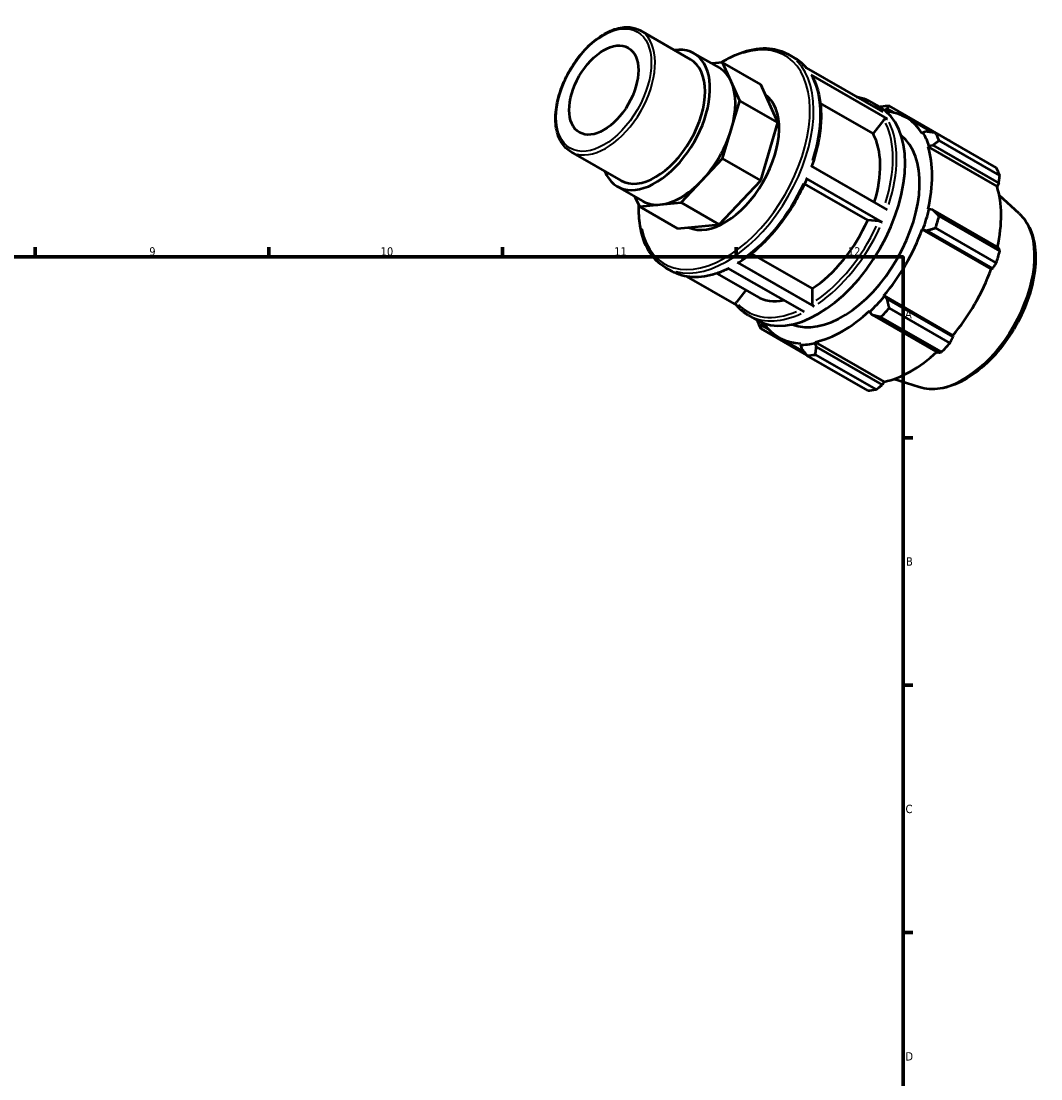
# Model space of a CAD drawing. Header units: millimetres. Extents: x 0 to 931, y 0 to 645.
# Tile 5 of 5: x 556 to 862, y 327 to 645. Entities that reach past the tile are written whole.
import ezdxf

# ---------------------------------------------------------------- set-up
doc = ezdxf.new("R2010")
doc.units = ezdxf.units.MM
for name, color, linetype, lineweight in [('Border (ISO)', 7, 'Continuous', 70), ('Visible (ISO)', 7, 'Continuous', 50), ('Visible Narrow (ISO)', 7, 'Continuous', 35)]:
    doc.layers.add(name, color=color, linetype=linetype, lineweight=lineweight)
doc.styles.add('Note Text (ISO)', font='tahoma.ttf')

# ---------------------------------------------------------------- blocks, each defined once
blk = doc.blocks.new('Borders Default Border')
at = {"layer": 'Border (ISO)'}
for p, q in [((560.67, 574), (560.67, 576.9)), ((630.75, 574), (630.75, 576.9)), ((700.83, 574), (700.83, 576.9)), ((770.92, 574), (770.92, 576.9)), ((821, 519.75), (823.9, 519.75)), ((821, 445.5), (823.9, 445.5)), ((821, 371.25), (823.9, 371.25))]:
    blk.add_line(p, q, dxfattribs=at)
at = {"layer": 'Border (ISO)', "flags": 128}
blk.add_lwpolyline([(20, 20), (20, 574), (821, 574), (821, 20), (20, 20)], dxfattribs=at)
at = {"layer": 'Border (ISO)', "color": 232, "true_color": 0xca0064, "char_height": 2.5, "attachment_point": 7, "style": 'Note Text (ISO)'}
for s, insert in [('9', (594.88, 574.35)), ('10', (664.29, 574.35)), ('11', (734.37, 574.4)), ('12', (804.46, 574.4)), ('A', (821.59, 555.62)), ('B', (821.89, 481.37)), ('C', (821.73, 407.08)), ('D', (821.73, 332.88))]:
    blk.add_mtext(s, dxfattribs=dict(at, insert=insert))

msp = doc.modelspace()

# ---------------------------------------------------------------- linework, layer by layer
at = {"layer": 'Visible (ISO)'}
for p, q in [((742.242, 641.901), (757.232, 633.268)), ((758.278, 635.084), (765.89, 630.701)), ((786.497, 634.816), (788.477, 633.676)), ((766.862, 632.333), (763.605, 632.017)), ((769.446, 626.609), (766.862, 632.333)), ((778.281, 625.757), (766.862, 632.333)), ((791.974, 630.696), (814.884, 617.503)), ((816.321, 615.419), (793.41, 628.612)), ((772.03, 620.885), (769.446, 626.609)), ((783.448, 614.309), (778.281, 625.757)), ((769.446, 612.185), (772.03, 620.885)), ((783.448, 614.309), (772.03, 620.885)), ((811.98, 611.051), (796.173, 620.154)), ((811.387, 620.483), (813.933, 619.017)), ((835.072, 608.811), (816.865, 619.295)), ((815.363, 618.054), (816.209, 618.469)), ((816.209, 618.469), (818.235, 617.302)), ((821.806, 615.902), (829.643, 611.389)), ((778.281, 596.911), (783.448, 614.309)), ((815.264, 615.134), (811.98, 611.051)), ((766.862, 603.486), (769.446, 612.185)), ((826.951, 611.328), (826.694, 611.025)), ((828.045, 611.6), (826.951, 611.328)), ((830.748, 611.239), (848.955, 600.754)), ((828.492, 607.041), (828.769, 607.301)), ((828.492, 607.041), (849.177, 595.129)), ((828.769, 607.301), (829.901, 607.487)), ((829.901, 607.487), (849.69, 596.092)), ((850.003, 598.432), (831.796, 608.916)), ((721.327, 605.582), (736.318, 596.95)), ((760.625, 596.907), (766.862, 603.486)), ((778.281, 596.911), (766.862, 603.486)), ((793.287, 601.323), (816.197, 588.13)), ((754.387, 590.328), (760.625, 596.907)), ((765.806, 583.752), (778.281, 596.911)), ((814.734, 584.393), (791.824, 597.587)), ((735.272, 595.134), (742.884, 590.75)), ((810.394, 585.065), (791.466, 595.965)), ((849.69, 596.092), (849.177, 595.129)), ((740.576, 592.08), (741.913, 589.118)), ((748.15, 589.723), (754.387, 590.328)), ((765.806, 583.752), (754.387, 590.328)), ((855.838, 586.985), (849.881, 592.391)), ((741.913, 589.118), (748.15, 589.723)), ((753.331, 582.543), (741.913, 589.118)), ((828.769, 588.352), (828.492, 588.293)), ((829.901, 588.134), (828.769, 588.352)), ((849.69, 576.739), (829.901, 588.134)), ((813.678, 584.764), (810.394, 585.065)), ((831.796, 586.216), (850.003, 575.732)), ((753.331, 582.543), (765.806, 583.752)), ((826.694, 582.237), (826.951, 582.23)), ((826.694, 582.237), (847.378, 570.326)), ((826.951, 582.23), (828.045, 581.883)), ((828.045, 581.883), (847.833, 570.488)), ((848.955, 572.202), (830.748, 582.687)), ((775.518, 574.976), (793.72, 564.494)), ((771.376, 572.326), (794.286, 559.133)), ((749.668, 570.862), (751.648, 569.722)), ((756.063, 568.146), (770.979, 559.556)), ((765.129, 569.055), (777.062, 562.184)), ((791.387, 557.481), (768.476, 570.674)), ((847.833, 570.488), (847.378, 570.326)), ((773.866, 564.024), (770.986, 560.444)), ((793.72, 564.494), (793.72, 560.113)), ((815.361, 562.157), (815.228, 562.378)), ((815.228, 562.378), (835.912, 550.466)), ((816.209, 561.383), (815.361, 562.157)), ((835.998, 549.988), (816.209, 561.383)), ((816.865, 558.641), (835.072, 548.156)), ((774.558, 556.529), (777.104, 555.063)), ((810.886, 557.798), (810.973, 557.528)), ((810.973, 557.528), (811.727, 556.655)), ((811.727, 556.655), (831.515, 545.26)), ((832.541, 545.487), (814.334, 555.971)), ((778.287, 552.476), (792.083, 544.532)), ((778.671, 553.451), (778.61, 554.327)), ((780.641, 552.316), (778.671, 553.451)), ((783.75, 549.816), (791.408, 545.407)), ((835.912, 550.466), (835.998, 549.988)), ((790.328, 548.039), (790.194, 547.665)), ((790.194, 547.665), (790.507, 546.582)), ((794.583, 548.09), (794.67, 548.46)), ((794.989, 547.017), (794.583, 548.09)), ((794.67, 548.46), (815.355, 536.548)), ((814.777, 535.621), (794.989, 547.017)), ((810.377, 533.935), (792.17, 544.42)), ((794.701, 544.665), (812.908, 534.181)), ((815.355, 536.548), (814.777, 535.621)), ((825.842, 534.896), (818.176, 537.335))]:
    msp.add_line(p, q, dxfattribs=at)
msp.add_ellipse((731.219, 624.067), major_axis=(7.32, 12.711), ratio=0.5780931, dxfattribs=at)
for centre, major_axis, start_param, end_param in [((746.775, 615.109), (11.503, 19.975), 2.711893, 6.712885), ((746.775, 615.109), (10.457, 18.159), 3.1415927, 6.2831853), ((754.387, 610.725), (11.503, 19.975), 5.8885525, 6.2831853), ((754.387, 610.725), (11.503, 19.975), 5.1031544, 5.8885525), ((767.517, 603.165), (11.503, 19.975), 3.1947918, 6.2277137), ((795.518, 587.04), (18.414, 31.977), 3.1415927, 6.2831853), ((804.517, 581.858), (20.46, 35.53), 0.3435016, 0.4380292), ((802.778, 582.859), (19.028, 33.043), 5.975819, 6.5602507), ((754.387, 610.725), (11.503, 19.975), 4.3177562, 5.1031544), ((802.778, 582.859), (16.368, 28.424), 3.221386, 6.2033919), ((792.407, 588.831), (15.345, 26.647), 5.0874296, 5.9464417), ((802.778, 582.859), (19.233, 33.398), 5.8012861, 5.975819), ((804.517, 581.858), (20.46, 35.53), 5.8412887, 5.9358163), ((802.778, 582.859), (19.028, 33.043), 5.1904208, 5.8012861), ((822.724, 571.373), (20.46, 35.53), 5.8412887, 5.9358163), ((754.387, 610.725), (-11.503, -19.975), 0.3907654, 1.1761635), ((823.463, 570.948), (-19.028, -33.043), 2.0656152, 2.6596934), ((754.387, 610.725), (-11.503, -19.975), 0, 0.3907654), ((802.778, 582.859), (-19.233, -33.398), 1.8742952, 2.0488282), ((792.407, 588.831), (-15.345, -26.647), 0.8438889, 1.7576515), ((804.517, 581.858), (20.46, 35.53), 5.0558906, 5.1504181), ((802.778, 582.859), (19.028, 33.043), 4.4050227, 5.0158879), ((822.724, 571.373), (-20.46, -35.53), 1.9142979, 2.0088255), ((823.463, 570.948), (-19.028, -33.043), 1.26343, 1.8742952), ((792.407, 588.831), (-15.345, -26.647), 0, 0.4508532), ((802.778, 582.859), (-19.233, -33.398), 1.0888971, 1.26343), ((804.517, 581.858), (20.46, 35.53), 4.2704924, 4.36502), ((802.778, 582.859), (19.028, 33.043), 3.6196245, 4.2304897), ((804.517, 581.858), (-20.46, -35.53), 5.8412887, 5.9358163), ((802.778, 582.859), (-19.028, -33.043), 6.0061199, 6.5866842), ((802.778, 582.859), (-19.233, -33.398), 0.3034989, 0.4780318), ((822.724, 571.373), (-20.46, -35.53), 1.1288997, 1.2234273), ((804.517, 581.858), (-20.46, -35.53), 0.3435016, 0.4380292), ((823.463, 570.948), (-19.028, -33.043), 0.4780318, 1.0719493), ((822.724, 571.373), (-20.46, -35.53), 0.3435016, 0.4380292)]:
    msp.add_ellipse(centre, major_axis=major_axis, ratio=0.5780931, start_param=start_param, end_param=end_param, dxfattribs=at)
for points, knots in [([(721.327, 605.582), (720.206, 606.228), (719.256, 607.166), (717.768, 609.539), (717.246, 610.992), (716.681, 614.299), (716.658, 616.167), (717.126, 620.097), (717.62, 622.158), (719.066, 626.257), (720.017, 628.294), (722.28, 632.146), (723.591, 633.961), (726.447, 637.191), (727.992, 638.606), (731.175, 640.89), (732.812, 641.759), (736.017, 642.837), (737.587, 643.051), (740.199, 642.792), (741.282, 642.454), (742.242, 641.901)], [3.9250571, 3.9250571, 3.9250571, 3.9250571, 4.2228698, 4.2228698, 4.5343163, 4.5343163, 4.8591791, 4.8591791, 5.185524, 5.185524, 5.5107993, 5.5107993, 5.8356332, 5.8356332, 6.1609929, 6.1609929, 6.4874044, 6.4874044, 6.8116644, 6.8116644, 7.0666498, 7.0666498, 7.0666498, 7.0666498]), ([(766.433, 632.291), (768.614, 633.668), (770.816, 634.74), (775.753, 636.407), (778.463, 636.778), (782.97, 636.35), (784.84, 635.77), (786.497, 634.816)], [6.23526463, 6.23526463, 6.23526463, 6.23526463, 6.48635761, 6.48635761, 6.80888522, 6.80888522, 7.06664976, 7.06664976, 7.06664976, 7.06664976]), ([(788.477, 633.676), (788.751, 633.518), (789.019, 633.35), (789.544, 632.994), (789.8, 632.806), (790.299, 632.411), (790.543, 632.204), (791.016, 631.77), (791.245, 631.544), (791.67, 631.097), (791.866, 630.876), (792.056, 630.649)], [0.78346445, 0.78346445, 0.78346445, 0.78346445, 0.82613305, 0.82613305, 0.86880165, 0.86880165, 0.91147024, 0.91147024, 0.95413884, 0.95413884, 0.99276739, 0.99276739, 0.99276739, 0.99276739]), ([(793.41, 628.612), (793.48, 628.571), (793.548, 628.507), (793.593, 628.435), (793.596, 628.43), (793.599, 628.424)], [0, 0, 0, 0, 0.029601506, 0.029601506, 0.032021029, 0.032021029, 0.032021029, 0.032021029]), ([(793.599, 628.424), (794.346, 627.124), (794.946, 625.671), (795.845, 622.515), (796.142, 620.812), (796.431, 617.213), (796.422, 615.317), (796.102, 611.395), (795.791, 609.369), (794.885, 605.28), (794.294, 603.218), (793.571, 601.159)], [1.10813973, 1.10813973, 1.10813973, 1.10813973, 1.2952331, 1.2952331, 1.48232648, 1.48232648, 1.66941985, 1.66941985, 1.85651323, 1.85651323, 2.04122584, 2.04122584, 2.04122584, 2.04122584]), ([(806.973, 622.059), (807.463, 621.975), (807.944, 621.866), (809.463, 621.436), (810.458, 621.017), (811.387, 620.483)], [0.57416152, 0.57416152, 0.57416152, 0.57416152, 0.63900809, 0.63900809, 0.78346445, 0.78346445, 0.78346445, 0.78346445]), ([(815.264, 615.134), (815.325, 615.209), (815.412, 615.289), (815.578, 615.397), (815.685, 615.445), (815.869, 615.495), (815.979, 615.505), (816.154, 615.488), (816.251, 615.459), (816.321, 615.419)], [0.35577745, 0.35577745, 0.35577745, 0.35577745, 0.38547178, 0.38547178, 0.41513602, 0.41513602, 0.44476554, 0.44476554, 0.47436705, 0.47436705, 0.47436705, 0.47436705]), ([(792.079, 597.341), (791.189, 595.274), (790.173, 593.232), (787.924, 589.266), (786.692, 587.343), (784.052, 583.682), (782.644, 581.943), (779.702, 578.71), (778.167, 577.216), (775.02, 574.522), (773.408, 573.323), (771.784, 572.293)], [2.1557726, 2.1557726, 2.1557726, 2.1557726, 2.34279982, 2.34279982, 2.52982704, 2.52982704, 2.71685426, 2.71685426, 2.90388149, 2.90388149, 3.09090871, 3.09090871, 3.09090871, 3.09090871]), ([(791.824, 597.587), (791.894, 597.546), (791.962, 597.5), (792.045, 597.43), (792.074, 597.394), (792.083, 597.359), (792.082, 597.35), (792.079, 597.341)], [0, 0, 0, 0, 0.029601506, 0.029601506, 0.059231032, 0.059231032, 0.07138712, 0.07138712, 0.07138712, 0.07138712]), ([(749.668, 570.862), (747.696, 571.998), (746.032, 573.662), (743.457, 577.891), (742.566, 580.476), (741.814, 585.267), (741.704, 587.295), (741.779, 589.415)], [3.92505711, 3.92505711, 3.92505711, 3.92505711, 4.23195111, 4.23195111, 4.54752397, 4.54752397, 4.75422283, 4.75422283, 4.75422283, 4.75422283]), ([(813.678, 584.764), (813.739, 584.759), (813.826, 584.743), (813.992, 584.702), (814.099, 584.669), (814.283, 584.605), (814.393, 584.561), (814.568, 584.482), (814.665, 584.434), (814.734, 584.393)], [0.35577745, 0.35577745, 0.35577745, 0.35577745, 0.38547178, 0.38547178, 0.41513602, 0.41513602, 0.44476554, 0.44476554, 0.47436705, 0.47436705, 0.47436705, 0.47436705]), ([(855.838, 586.985), (857.262, 585.693), (858.387, 584.037), (860.066, 580.052), (860.56, 577.674), (860.827, 572.436), (860.565, 569.558), (859.311, 563.663), (858.317, 560.648), (855.713, 554.784), (854.106, 551.935), (850.434, 546.671), (848.37, 544.256), (843.965, 540.092), (841.625, 538.345), (836.871, 535.721), (834.454, 534.843), (829.92, 534.156), (827.788, 534.277), (825.842, 534.896)], [0.9087145, 0.9087145, 0.9087145, 0.9087145, 1.1973073, 1.1973073, 1.513595, 1.513595, 1.8442104, 1.8442104, 2.1746148, 2.1746148, 2.5033981, 2.5033981, 2.8321004, 2.8321004, 3.1623124, 3.1623124, 3.4932442, 3.4932442, 3.799807, 3.799807, 3.799807, 3.799807]), ([(771.784, 572.293), (771.781, 572.291), (771.778, 572.289), (771.726, 572.258), (771.656, 572.245), (771.527, 572.257), (771.445, 572.286), (771.376, 572.326)], [0.4132056, 0.4132056, 0.4132056, 0.4132056, 0.414988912, 0.414988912, 0.444615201, 0.444615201, 0.474222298, 0.474222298, 0.474222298, 0.474222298]), ([(768.699, 570.546), (767.495, 569.946), (766.293, 569.445), (763.861, 568.631), (762.632, 568.328), (760.225, 567.958), (759.048, 567.891), (756.769, 568), (755.669, 568.175), (753.572, 568.769), (752.577, 569.187), (751.648, 569.722)], [3.20903239, 3.20903239, 3.20903239, 3.20903239, 3.34723165, 3.34723165, 3.49168801, 3.49168801, 3.63614438, 3.63614438, 3.78060074, 3.78060074, 3.92505711, 3.92505711, 3.92505711, 3.92505711]), ([(770.92, 559.628), (770.906, 559.644), (770.893, 559.662), (770.841, 559.745), (770.812, 559.836), (770.798, 559.999), (770.812, 560.101), (770.871, 560.271), (770.926, 560.369), (770.986, 560.444)], [0.021747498, 0.021747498, 0.021747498, 0.021747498, 0.029607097, 0.029607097, 0.059233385, 0.059233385, 0.088883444, 0.088883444, 0.118554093, 0.118554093, 0.118554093, 0.118554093]), ([(774.558, 556.529), (774.284, 556.687), (774.016, 556.855), (773.491, 557.211), (773.235, 557.399), (772.736, 557.794), (772.493, 558.001), (772.02, 558.434), (771.79, 558.66), (771.344, 559.13), (771.129, 559.374), (770.92, 559.627)], [3.92505711, 3.92505711, 3.92505711, 3.92505711, 3.9677257, 3.9677257, 4.0103943, 4.0103943, 4.0530629, 4.0530629, 4.09573149, 4.09573149, 4.13840009, 4.13840009, 4.13840009, 4.13840009]), ([(794.286, 559.133), (794.216, 559.173), (794.134, 559.239), (794.005, 559.375), (793.935, 559.469), (793.836, 559.64), (793.79, 559.748), (793.736, 559.928), (793.72, 560.032), (793.72, 560.113)], [0, 0, 0, 0, 0.0296071, 0.0296071, 0.05923339, 0.05923339, 0.08888344, 0.08888344, 0.11855409, 0.11855409, 0.11855409, 0.11855409])]:
    msp.add_open_spline(points, degree=3, knots=knots, dxfattribs=at)
for points, weights in [([(814.334, 619.05), (814.195, 618.997), (814.057, 618.944)], [1.01302960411, 1.01265100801, 1.01226369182]), ([(816.209, 618.469), (816.519, 618.88), (816.865, 619.295)], [1.00493334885, 1.00938543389, 1.01302960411]), ([(830.748, 611.239), (829.357, 611.43), (828.045, 611.6)], [1.01302960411, 1.00938543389, 1.00493334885]), ([(829.901, 607.487), (830.818, 608.194), (831.796, 608.916)], [1.00493334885, 1.00938543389, 1.01302960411]), ([(835.12, 608.721), (835.096, 608.766), (835.072, 608.811)], [1.00020965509, 1.00010586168, 1]), ([(849.69, 596.092), (849.847, 597.235), (850.003, 598.432)], [1.00338838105, 1.00210186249, 1]), ([(831.796, 586.216), (830.818, 587.202), (829.901, 588.134)], [1.01302960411, 1.00938543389, 1.00493334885]), ([(828.045, 581.883), (829.357, 582.283), (830.748, 582.687)], [1.00493334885, 1.00938543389, 1.01302960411]), ([(850.003, 575.732), (849.847, 576.243), (849.69, 576.739)], [1, 1.00210186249, 1.00338838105]), ([(847.833, 570.488), (848.387, 571.325), (848.955, 572.202)], [1.00338838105, 1.00210186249, 1]), ([(816.865, 558.641), (816.519, 560.046), (816.209, 561.383)], [1.01302960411, 1.00938543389, 1.00493334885]), ([(811.727, 556.655), (812.993, 556.327), (814.334, 555.971)], [1.00493334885, 1.00938543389, 1.01302960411]), ([(777.206, 555.005), (777.222, 554.902), (777.239, 554.799)], [1.01249231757, 1.01276312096, 1.01302960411]), ([(778.287, 552.476), (778.471, 552.98), (778.671, 553.451)], [1.01302960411, 1.00938543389, 1.00493334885]), ([(835.072, 548.156), (835.548, 549.088), (835.998, 549.988)], [1, 1.00210186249, 1.00338838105]), ([(790.507, 546.582), (791.31, 545.529), (792.17, 544.42)], [1.00493334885, 1.00938543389, 1.01302960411]), ([(794.701, 544.665), (794.836, 545.871), (794.989, 547.017)], [1.01302960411, 1.00938543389, 1.00493334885]), ([(831.515, 545.26), (832.022, 545.369), (832.541, 545.487)], [1.00338838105, 1.00210186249, 1]), ([(812.908, 534.181), (813.866, 534.913), (814.777, 535.621)], [1, 1.00210186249, 1.00338838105])]:
    msp.add_rational_spline(points, weights, degree=2, dxfattribs=at)
at = {"layer": 'Visible Narrow (ISO)'}
msp.add_ellipse((731.219, 624.067), major_axis=(10.058, 17.466), ratio=0.5780931, dxfattribs=at)
for centre, major_axis, start_param, end_param in [((731.784, 623.742), (-10.457, -18.159), 0.1570796, 2.984513), ((767.517, 603.165), (18.015, 31.284), 2.5716964, 6.8530816), ((768.083, 602.839), (-18.414, -31.977), 0.1570796, 2.984513), ((770.062, 601.699), (18.414, 31.977), 6.080466, 6.2725159), ((770.062, 601.699), (18.414, 31.977), 5.0694004, 5.9118253), ((792.407, 588.831), (18.015, 31.284), 6.2424707, 6.3238999), ((792.973, 588.506), (18.414, 31.977), 6.080466, 6.2725159), ((792.407, 588.831), (18.015, 31.284), 5.0760893, 5.9108987), ((792.973, 588.506), (18.414, 31.977), 5.0694004, 5.9118253), ((770.062, 601.699), (-18.414, -31.977), 0.8806102, 1.7230351), ((838.945, 562.032), (15.116, 26.25), 3.4113974, 6.0133806), ((792.407, 588.831), (-18.015, -31.284), 0.8816035, 1.7218087), ((792.973, 588.506), (18.414, 31.977), 4.0222028, 4.8646277), ((770.062, 601.699), (-18.414, -31.977), 0.0361319, 0.686507), ((792.407, 588.831), (-18.015, -31.284), 6.1163835, 6.9348496), ((792.973, 588.506), (-18.414, -31.977), 0.0361319, 0.686507)]:
    msp.add_ellipse(centre, major_axis=major_axis, ratio=0.5780931, start_param=start_param, end_param=end_param, dxfattribs=at)

# ---------------------------------------------------------------- block references
msp.add_blockref('Borders Default Border', (0, 0))

doc.saveas('drawing.dxf')
